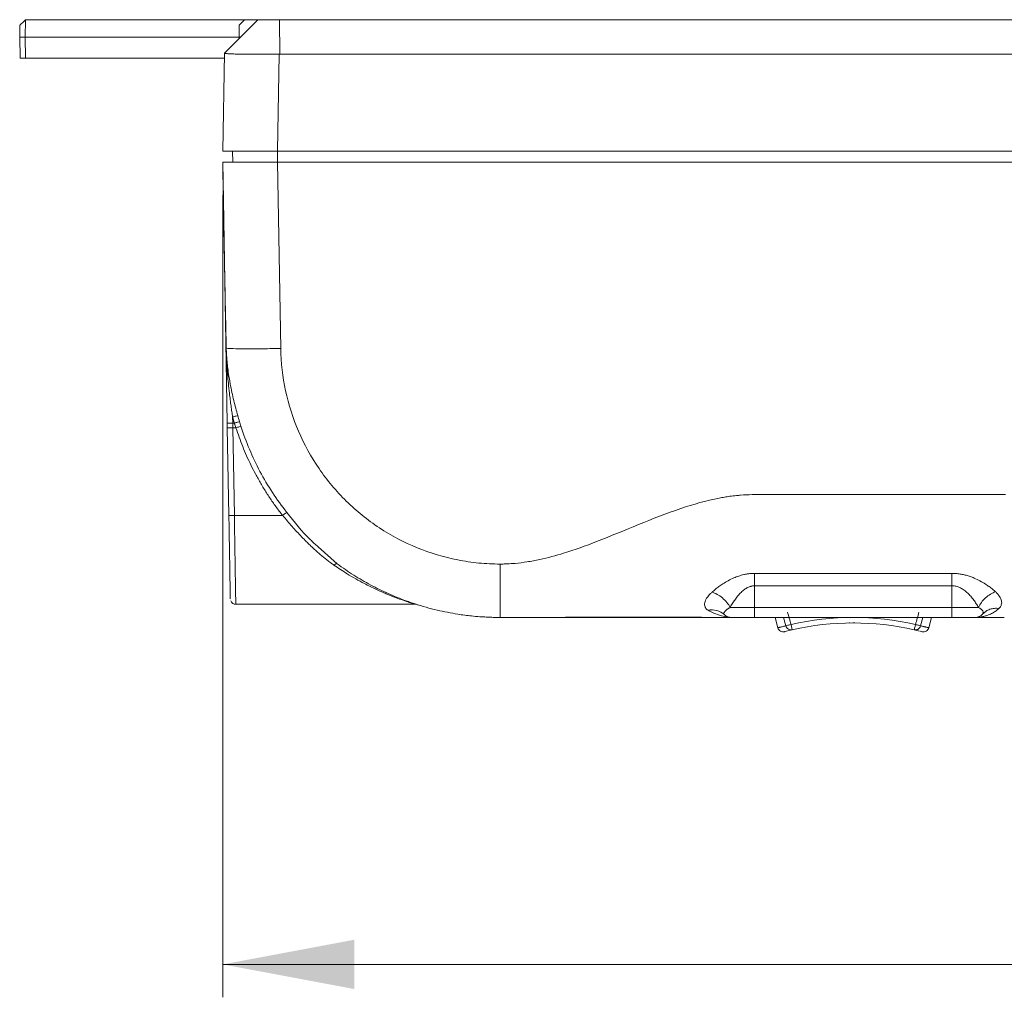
# Model space of a CAD drawing. Header units: millimetres. Extents: x 54 to 738, y 201 to 591.
# Tile 1 of 22: x 86 to 176, y 201 to 290. Entities that reach past the tile are written whole.
import ezdxf

# ---------------------------------------------------------------- set-up
doc = ezdxf.new("R2010")
doc.units = ezdxf.units.MM
doc.header["$LTSCALE"] = 3
doc.styles.add('SLDTEXTSTYLE0', font='TXT', dxfattribs={"width": 0.605})
doc.dimstyles.new('SLDDIMSTYLE4', dxfattribs={"dimtxt": 7.704956, "dimasz": 12, "dimexe": 0, "dimexo": 0.0625, "dimgap": 1.926239, "dimtad": 1, "dimdec": 0, "dimrnd": 1e-09, "dimzin": 12, "dimdsep": 46, "dimtxsty": 'SLDTEXTSTYLE0', "dimsah": 1, "dimcen": 0.09, "dimadec": 0, "dimazin": 3, "dimtfac": 1, "dimtofl": 0, "dimtmove": 0, "dimatfit": 3, "dimfxl": 1, "dimfrac": 2, "dimtolj": 1, "dimtzin": 12, "dimarcsym": 0})

# ---------------------------------------------------------------- blocks, each defined once
blk = doc.blocks.new('*D7')
at = {"color": 7, "linetype": 'Continuous', "lineweight": 0}
for p, q in [((552.367, 275.357), (552.367, 201.221)), ((104.392, 274.357), (104.392, 201.221)), ((104.392, 204.221), (552.367, 204.221))]:
    blk.add_line(p, q, dxfattribs=at)
for points in [[(104.392, 204.221), (116.392, 201.971), (116.392, 206.471)], [(552.367, 204.221), (540.367, 206.471), (540.367, 201.971)]]:
    blk.add_solid(points, dxfattribs=at)
at = {"color": 7, "linetype": 'Continuous', "lineweight": 0, "insert": (318.289, 214.453, 0.251), "char_height": 7.9375, "attachment_point": 1, "style": 'SLDTEXTSTYLE0'}
blk.add_mtext('448', dxfattribs=at)

msp = doc.modelspace()

# ---------------------------------------------------------------- linework, layer by layer
at = {"color": 7, "linetype": 'Continuous', "lineweight": 0}
for p, q in [((86.404, 290.357), (86.376, 288.757)), ((86.404, 290.357), (106.376, 290.357)), ((107.591, 290.357), (104.541, 287.307)), ((106.376, 290.357), (107.591, 290.357)), ((109.599, 287.215), (109.558, 290.357)), ((109.558, 290.357), (547.194, 290.357)), ((85.876, 288.757), (85.895, 289.857)), ((105.876, 288.642), (105.876, 289.857)), ((85.909, 286.857), (85.876, 288.757)), ((86.409, 286.857), (86.376, 288.757)), ((86.376, 288.757), (105.991, 288.757)), ((104.385, 278.357), (104.541, 287.305)), ((104.541, 287.305), (104.541, 287.307)), ((85.909, 286.857), (86.409, 286.857)), ((104.533, 286.857), (86.409, 286.857)), ((109.381, 278.357), (109.536, 287.215)), ((109.599, 287.215), (109.536, 287.215)), ((547.152, 287.215), (109.599, 287.215)), ((105.302, 277.357), (105.285, 278.357)), ((547.37, 278.357), (109.381, 278.357)), ((104.385, 277.357), (104.836, 277.365)), ((104.385, 277.357), (104.445, 273.915)), ((109.679, 260.377), (109.383, 277.357)), ((109.383, 277.357), (547.369, 277.357)), ((104.445, 273.915), (104.8, 253.561)), ((105.3, 253.569), (105.29, 254.133)), ((105.454, 253.569), (105.3, 253.569)), ((104.807, 253.148), (104.947, 245.153)), ((105.595, 253.144), (105.307, 253.144)), ((105.447, 245.149), (105.307, 253.144)), ((109.853, 245.149), (105.447, 245.149)), ((113.1, 242.294), (114.827, 240.745)), ((152.876, 236.77), (152.876, 238.745)), ((170.876, 236.77), (170.876, 238.742)), ((105.116, 237.478), (105.113, 237.483)), ((105.443, 237.057), (121.95, 237.057)), ((152.876, 236.77), (150.654, 236.77)), ((170.876, 236.77), (152.876, 236.77)), ((152.876, 235.857), (152.876, 236.77)), ((173.291, 236.77), (170.876, 236.77)), ((170.876, 235.857), (170.876, 236.77)), ((173.693, 236.177), (173.691, 236.256)), ((173.693, 236.177), (173.876, 236.332)), ((173.741, 236.298), (173.866, 236.337)), ((170.876, 235.857), (152.876, 235.857)), ((154.744, 235.857), (154.997, 234.911)), ((168.754, 234.911), (169.008, 235.857)), ((175.649, 235.857), (172.96, 235.857)), ((167.44, 234.73), (167.905, 234.618))]:
    msp.add_line(p, q, dxfattribs=at)
at = {"color": 18, "linetype": 'Continuous', "lineweight": 0}
for p, q in [((109.384, 278.357), (109.384, 277.357)), ((155.525, 235.857), (155.741, 235.088)), ((168.01, 235.088), (168.227, 235.857))]:
    msp.add_line(p, q, dxfattribs=at)
at = {"color": 7, "linetype": 'Continuous', "lineweight": 0, "flags": 128}
for points in [[(85.895, 289.857), (85.905, 289.866), (85.934, 289.895), (85.981, 289.941), (86.044, 290.003), (86.121, 290.079), (86.209, 290.165), (86.305, 290.259), (86.404, 290.357)], [(105.876, 289.857), (105.939, 289.92), (106.002, 289.983), (106.064, 290.045), (106.127, 290.108), (106.19, 290.171), (106.252, 290.233), (106.314, 290.295), (106.376, 290.357)]]:
    msp.add_lwpolyline(points, dxfattribs=at)
at = {"color": 7, "linetype": 'Continuous', "lineweight": 0}
for centre, radius, start, end in [((105.234, 250.154), 5.01, 266.70731, 272.42772), ((148.987, 234.821), 1.721, 48.72683, 101.63511), ((150.792, 236.857), 1, 227.92177, 270), ((172.96, 236.857), 1, 270, 317.18516), ((161.876, 210.357), 25, 77.14103, 102.85897)]:
    msp.add_arc(centre, radius, start, end, dxfattribs=at)
for points, knots in [([(107.591, 290.357), (107.592, 290.357), (107.593, 290.357), (107.608, 290.357), (107.63, 290.357), (107.662, 290.357), (107.704, 290.357), (107.78, 290.357), (107.924, 290.357), (108.161, 290.357), (108.432, 290.357), (108.714, 290.357), (108.992, 290.357), (109.268, 290.357), (109.459, 290.357), (109.558, 290.357)], [0, 0, 0, 0, 0.0484721, 0.09537, 0.1408999, 0.1852869, 0.2287738, 0.271619, 0.380888, 0.5000847, 0.6191225, 0.7285499, 0.8147356, 0.9045939, 1, 1, 1, 1]), ([(86.376, 288.757), (86.352, 288.757), (86.304, 288.757), (86.234, 288.757), (86.167, 288.757), (86.105, 288.757), (86.047, 288.757), (85.997, 288.757), (85.954, 288.757), (85.919, 288.757), (85.895, 288.757), (85.879, 288.757), (85.877, 288.757), (85.876, 288.757)], [0, 0, 0, 0, 0.090919, 0.181833, 0.272744, 0.363652, 0.454557, 0.545462, 0.636366, 0.727271, 0.818178, 0.909087, 1, 1, 1, 1]), ([(109.536, 287.215), (109.459, 287.214), (109.306, 287.212), (109.076, 287.209), (108.847, 287.207), (108.62, 287.206), (108.394, 287.204), (108.171, 287.203), (107.951, 287.203), (107.734, 287.202), (107.52, 287.202), (107.311, 287.203), (107.107, 287.204), (106.908, 287.205), (106.714, 287.206), (106.527, 287.208), (106.346, 287.21), (106.171, 287.212), (105.83, 287.218), (105.361, 287.23), (104.993, 287.247), (104.791, 287.261), (104.686, 287.27), (104.606, 287.281), (104.551, 287.292), (104.544, 287.3), (104.541, 287.305)], [0, 0, 0, 0, 0.029312, 0.058629, 0.087952, 0.117282, 0.146618, 0.175962, 0.205313, 0.234671, 0.264039, 0.293415, 0.3228, 0.352195, 0.3816, 0.411016, 0.440442, 0.469879, 0.499329, 0.620843, 0.749242, 0.794371, 0.842011, 0.892162, 0.944825, 1, 1, 1, 1]), ([(109.381, 278.357), (109.303, 278.357), (109.148, 278.357), (108.918, 278.357), (108.693, 278.357), (108.472, 278.357), (108.168, 278.357), (107.781, 278.357), (107.195, 278.357), (106.523, 278.357), (105.828, 278.357), (105.25, 278.357), (104.871, 278.357), (104.635, 278.357), (104.51, 278.357), (104.434, 278.357), (104.392, 278.357), (104.387, 278.357), (104.385, 278.357)], [0, 0, 0, 0, 0.029875, 0.059223, 0.0881, 0.116565, 0.144681, 0.206487, 0.27014, 0.385959, 0.499951, 0.613884, 0.729807, 0.793414, 0.855312, 0.902337, 0.950475, 1, 1, 1, 1]), ([(104.4, 277.357), (104.398, 277.326), (104.395, 277.266), (104.392, 277.171), (104.392, 277.076), (104.392, 276.95), (104.395, 276.783), (104.398, 276.568), (104.402, 276.35), (104.407, 276.059), (104.412, 275.765), (104.418, 275.47), (104.423, 275.168), (104.432, 274.649), (104.44, 274.205), (104.445, 273.915)], [0, 0, 0, 0, 0.037552, 0.072788, 0.105888, 0.137067, 0.19824, 0.257901, 0.318496, 0.380068, 0.502917, 0.564849, 0.627879, 0.755987, 1, 1, 1, 1]), ([(109.383, 277.357), (109.308, 277.357), (109.158, 277.357), (108.933, 277.357), (108.71, 277.357), (108.489, 277.357), (108.27, 277.357), (108.055, 277.357), (107.843, 277.357), (107.634, 277.357), (107.43, 277.357), (107.23, 277.357), (107.034, 277.357), (106.844, 277.357), (106.659, 277.357), (106.48, 277.357), (106.307, 277.357), (106.14, 277.357), (105.937, 277.357), (105.703, 277.357), (105.447, 277.357), (105.213, 277.357), (105.002, 277.357), (104.817, 277.357), (104.661, 277.357), (104.537, 277.357), (104.445, 277.357), (104.415, 277.357), (104.4, 277.357)], [0, 0, 0, 0, 0.030271, 0.060446, 0.090526, 0.120511, 0.150401, 0.180195, 0.209894, 0.239498, 0.269007, 0.298421, 0.32774, 0.356964, 0.386093, 0.415128, 0.444067, 0.472912, 0.501663, 0.553564, 0.606332, 0.659967, 0.714469, 0.769839, 0.826077, 0.883183, 0.941157, 1, 1, 1, 1]), ([(105.011, 277.368), (105.009, 277.368), (105.005, 277.368), (105.004, 277.368), (105.004, 277.368), (105.004, 277.368), (105.004, 277.368)], [0, 0, 0, 0, 0.237125, 0.502087, 0.67602, 1, 1, 1, 1]), ([(104.445, 273.915), (104.455, 273.331), (104.475, 272.166), (104.507, 270.43), (104.539, 268.711), (104.582, 266.459), (104.627, 264.234), (104.669, 262.285), (104.693, 261.198), (104.704, 260.657), (104.71, 260.407)], [0, 0, 0, 0, 0.129663, 0.258575, 0.385715, 0.511424, 0.758563, 0.879998, 0.944312, 1, 1, 1, 1]), ([(105.29, 254.133), (105.266, 254.294), (105.217, 254.629), (105.144, 255.153), (105.069, 255.718), (104.986, 256.4), (104.902, 257.166), (104.833, 257.921), (104.787, 258.511), (104.758, 258.958), (104.739, 259.311), (104.722, 259.629), (104.711, 259.827), (104.709, 259.941), (104.708, 259.985), (104.708, 260.059), (104.711, 260.164), (104.715, 260.266), (104.716, 260.337), (104.716, 260.372), (104.716, 260.392), (104.716, 260.402), (104.716, 260.407)], [0, 0, 0, 0, 0.077059, 0.160723, 0.250994, 0.347874, 0.487132, 0.617417, 0.708919, 0.768987, 0.831017, 0.877139, 0.920665, 0.925891, 0.93107, 0.941305, 0.961395, 0.980978, 0.990549, 0.995286, 0.997646, 1, 1, 1, 1]), ([(104.71, 260.407), (104.711, 260.37), (104.713, 260.29), (104.719, 260.125), (104.728, 259.953), (104.738, 259.778), (104.75, 259.592), (104.769, 259.351), (104.797, 259.049), (104.844, 258.61), (104.927, 257.98), (105.058, 257.195), (105.219, 256.392), (105.389, 255.646), (105.567, 254.941), (105.692, 254.485), (105.753, 254.264)], [0, 0, 0, 0, 0.017311, 0.038234, 0.079134, 0.100479, 0.122451, 0.168434, 0.217267, 0.268938, 0.381565, 0.524071, 0.652757, 0.774715, 0.8904, 1, 1, 1, 1]), ([(109.679, 260.377), (109.158, 260.368), (108.6, 260.36), (107.505, 260.351), (106.969, 260.349), (106.031, 260.353), (105.632, 260.359), (105.041, 260.375), (104.848, 260.387), (104.754, 260.399)], [0, 0, 0, 0, 0.25, 0.25, 0.5, 0.5, 0.75, 0.75, 1, 1, 1, 1]), ([(129.676, 240.726), (129.353, 240.723), (129.029, 240.734), (128.382, 240.765), (128.059, 240.788), (127.093, 240.882), (126.452, 240.977), (124.546, 241.351), (123.3, 241.725), (120.904, 242.705), (119.754, 243.312), (117.592, 244.737), (116.58, 245.554), (114.734, 247.369), (113.899, 248.366), (112.438, 250.503), (111.811, 251.643), (110.789, 254.021), (110.394, 255.26), (109.851, 257.791), (109.702, 259.083), (109.679, 260.377)], [0, 0, 0, 0, 0.03125, 0.03125, 0.0625, 0.0625, 0.125, 0.125, 0.25, 0.25, 0.375, 0.375, 0.5, 0.5, 0.625, 0.625, 0.75, 0.75, 0.875, 0.875, 1, 1, 1, 1]), ([(105.29, 254.133), (105.387, 254.16), (105.495, 254.191), (105.667, 254.239), (105.727, 254.256), (105.753, 254.264)], [0, 0, 0, 0, 0.5, 0.5, 1, 1, 1, 1]), ([(105.454, 253.569), (105.44, 253.616), (105.413, 253.71), (105.358, 253.898), (105.317, 254.039), (105.29, 254.133)], [0, 0, 0, 0, 0.249745, 0.499438, 1, 1, 1, 1]), ([(105.3, 253.569), (105.277, 253.569), (105.229, 253.568), (105.152, 253.567), (105.07, 253.566), (104.987, 253.564), (104.91, 253.563), (104.849, 253.562), (104.808, 253.561), (104.803, 253.561), (104.8, 253.561)], [0, 0, 0, 0, 0.086548, 0.186113, 0.298949, 0.424459, 0.560877, 0.705137, 0.853074, 1, 1, 1, 1]), ([(105.914, 253.718), (105.888, 253.709), (105.828, 253.689), (105.657, 253.634), (105.55, 253.6), (105.454, 253.569)], [0, 0, 0, 0, 0.5, 0.5, 1, 1, 1, 1]), ([(105.595, 253.144), (105.571, 253.215), (105.534, 253.321), (105.487, 253.463), (105.465, 253.534), (105.454, 253.569)], [0, 0, 0, 0, 0.5008765, 0.7510252, 1, 1, 1, 1]), ([(105.595, 253.144), (105.69, 253.175), (105.795, 253.207), (105.965, 253.258), (106.025, 253.275), (106.052, 253.281)], [0, 0, 0, 0, 0.5, 0.5, 1, 1, 1, 1]), ([(105.914, 253.718), (105.936, 253.646), (105.982, 253.5), (106.028, 253.354), (106.052, 253.281)], [0, 0, 0, 0, 0.498269, 1, 1, 1, 1]), ([(106.052, 253.281), (106.505, 251.863), (107.086, 250.485), (108.486, 247.857), (109.305, 246.605), (110.229, 245.438)], [0, 0, 0, 0, 0.5, 0.5, 1, 1, 1, 1]), ([(105.307, 253.144), (105.176, 253.142), (105.046, 253.141), (104.861, 253.142), (104.807, 253.145), (104.807, 253.148)], [0, 0, 0, 0, 0.5, 0.5, 1, 1, 1, 1]), ([(109.853, 245.149), (109.749, 245.282), (109.541, 245.548), (109.239, 245.955), (108.945, 246.367), (108.66, 246.784), (108.383, 247.207), (108.115, 247.636), (107.855, 248.07), (107.604, 248.509), (107.296, 249.072), (106.944, 249.764), (106.56, 250.589), (106.206, 251.428), (105.881, 252.279), (105.69, 252.855), (105.595, 253.144)], [0, 0, 0, 0, 0.055676, 0.111271, 0.166807, 0.222305, 0.27779, 0.333282, 0.388804, 0.444378, 0.500028, 0.600104, 0.70001, 0.799874, 0.899828, 1, 1, 1, 1]), ([(175.747, 247.056), (172.992, 247.056), (167.482, 247.056), (161.719, 247.054), (158.456, 247.055), (157.772, 247.058), (157.044, 247.057), (156.13, 247.053), (155.171, 247.05), (154.327, 247.058), (153.565, 247.066), (152.667, 247.067), (151.829, 247.022), (151.149, 246.962), (150.658, 246.907), (150.136, 246.829), (148.621, 246.553), (144.646, 245.412), (140.068, 243.326), (135.779, 241.772), (133.645, 241.191), (132.165, 240.917), (131.177, 240.791), (130.447, 240.74), (129.985, 240.728), (129.765, 240.726), (129.676, 240.726)], [0, 0, 0, 0, 0.175557, 0.351114, 0.367311, 0.383507, 0.394674, 0.41371, 0.441733, 0.455813, 0.467527, 0.490273, 0.513014, 0.520962, 0.533797, 0.544489, 0.55461, 0.631918, 0.807076, 0.874682, 0.922473, 0.94778, 0.970555, 0.985959, 0.994356, 1, 1, 1, 1]), ([(104.947, 245.153), (104.964, 244.156), (104.999, 242.154), (105.043, 239.644), (105.073, 237.889), (105.077, 237.662), (105.079, 237.548)], [0, 0, 0, 0, 0.248616, 0.499216, 0.7497, 1, 1, 1, 1]), ([(109.853, 245.149), (109.931, 245.211), (110.018, 245.279), (110.157, 245.386), (110.207, 245.423), (110.229, 245.438)], [0, 0, 0, 0, 0.5, 0.5, 1, 1, 1, 1]), ([(114.53, 240.628), (114.429, 240.699), (114.226, 240.842), (113.922, 241.072), (113.615, 241.315), (113.304, 241.573), (112.989, 241.846), (112.671, 242.134), (112.35, 242.438), (111.986, 242.795), (111.583, 243.206), (111.144, 243.674), (110.709, 244.154), (110.277, 244.646), (109.995, 244.981), (109.853, 245.149)], [0, 0, 0, 0, 0.058944, 0.119383, 0.18133, 0.2448, 0.309802, 0.37635, 0.444452, 0.514119, 0.610461, 0.707205, 0.804366, 0.90196, 1, 1, 1, 1]), ([(114.827, 240.746), (114.8, 240.766), (114.756, 240.767), (114.648, 240.723), (114.586, 240.68), (114.53, 240.628)], [0, 0, 0, 0, 0.5, 0.5, 1, 1, 1, 1]), ([(129.676, 235.857), (129.552, 235.857), (129.253, 235.859), (128.784, 235.871), (128.291, 235.894), (127.72, 235.931), (126.905, 236.004), (125.602, 236.174), (123.881, 236.51), (122.312, 236.95), (121.107, 237.366), (120.29, 237.68), (119.479, 238.025), (118.675, 238.401), (117.881, 238.808), (117.098, 239.245), (116.326, 239.714), (115.566, 240.211), (115.074, 240.567), (114.827, 240.745)], [0, 0, 0, 0, 0.023509, 0.056387, 0.088433, 0.116621, 0.16453, 0.242647, 0.364532, 0.495051, 0.549813, 0.604912, 0.660346, 0.716115, 0.772221, 0.828662, 0.885439, 0.942552, 1, 1, 1, 1]), ([(129.676, 240.726), (129.676, 240.652), (129.676, 240.503), (129.676, 240.279), (129.676, 240.055), (129.676, 239.831), (129.676, 239.608), (129.676, 239.387), (129.676, 239.169), (129.676, 238.954), (129.676, 238.743), (129.676, 238.536), (129.676, 238.335), (129.676, 238.14), (129.676, 237.952), (129.676, 237.771), (129.676, 237.597), (129.676, 237.432), (129.676, 237.226), (129.676, 236.989), (129.676, 236.732), (129.676, 236.503), (129.676, 236.306), (129.676, 236.142), (129.676, 236.013), (129.676, 235.923), (129.676, 235.866), (129.676, 235.859), (129.676, 235.856)], [0, 0, 0, 0, 0.028833, 0.057913, 0.087207, 0.116684, 0.146307, 0.176043, 0.205855, 0.235706, 0.265559, 0.295376, 0.325119, 0.354753, 0.38424, 0.413546, 0.442635, 0.471474, 0.500034, 0.554442, 0.609643, 0.665431, 0.721588, 0.777887, 0.834101, 0.890001, 0.94537, 1, 1, 1, 1]), ([(149.002, 238.165), (149.051, 238.208), (149.15, 238.293), (149.306, 238.421), (149.467, 238.546), (149.634, 238.67), (149.806, 238.792), (150.081, 238.975), (150.465, 239.208), (150.951, 239.448), (151.426, 239.632), (151.838, 239.75), (152.207, 239.822), (152.532, 239.863), (152.751, 239.869), (152.863, 239.872)], [0, 0, 0, 0, 0.051997, 0.103781, 0.155422, 0.206961, 0.258418, 0.309799, 0.445547, 0.574215, 0.681224, 0.786784, 0.857149, 0.9276, 1, 1, 1, 1]), ([(152.863, 239.872), (153.498, 239.869), (154.248, 239.871), (155.403, 239.871), (155.793, 239.871), (156.563, 239.87), (156.94, 239.87), (157.689, 239.87), (158.06, 239.87), (158.807, 239.87), (159.184, 239.87), (160.317, 239.87), (161.076, 239.87), (162.584, 239.87), (163.336, 239.87), (164.843, 239.87), (165.598, 239.87), (167.861, 239.87), (169.368, 239.87), (170.876, 239.87)], [0, 0, 0, 0, 0.125, 0.125, 0.1875, 0.1875, 0.25, 0.25, 0.3125, 0.3125, 0.375, 0.375, 0.5, 0.5, 0.625, 0.625, 0.75, 0.75, 1, 1, 1, 1]), ([(152.876, 238.745), (152.874, 238.94), (152.871, 239.141), (152.867, 239.527), (152.865, 239.711), (152.863, 239.872)], [0, 0, 0, 0, 0.5, 0.5, 1, 1, 1, 1]), ([(170.876, 239.87), (170.938, 239.869), (171.061, 239.868), (171.247, 239.857), (171.431, 239.839), (171.615, 239.814), (171.799, 239.782), (171.982, 239.743), (172.165, 239.697), (172.347, 239.645), (172.528, 239.585), (172.709, 239.519), (173.017, 239.396), (173.442, 239.192), (173.898, 238.922), (174.275, 238.664), (174.581, 238.429), (174.762, 238.27), (174.853, 238.19)], [0, 0, 0, 0, 0.0381678, 0.0763241, 0.1145672, 0.1529947, 0.1917033, 0.2307878, 0.2703404, 0.3104507, 0.3512049, 0.3926855, 0.4349711, 0.5684407, 0.7069296, 0.8043954, 0.9019119, 1, 1, 1, 1]), ([(170.876, 238.742), (170.876, 238.946), (170.876, 239.151), (170.876, 239.536), (170.876, 239.715), (170.876, 239.87)], [0, 0, 0, 0, 0.5, 0.5, 1, 1, 1, 1]), ([(148.64, 236.507), (148.614, 236.525), (148.565, 236.561), (148.501, 236.62), (148.447, 236.681), (148.402, 236.747), (148.35, 236.849), (148.313, 236.997), (148.327, 237.204), (148.402, 237.428), (148.523, 237.64), (148.669, 237.832), (148.82, 238), (148.941, 238.11), (149.002, 238.165)], [0, 0, 0, 0, 0.05312, 0.10536, 0.156895, 0.207913, 0.258608, 0.382719, 0.504199, 0.626134, 0.747111, 0.830986, 0.914977, 1, 1, 1, 1]), ([(149.002, 238.165), (149.153, 238.118), (149.313, 238.05), (149.634, 237.871), (149.794, 237.76), (150.094, 237.507), (150.233, 237.365), (150.473, 237.071), (150.574, 236.918), (150.654, 236.77)], [0, 0, 0, 0, 0.25, 0.25, 0.5, 0.5, 0.75, 0.75, 1, 1, 1, 1]), ([(152.876, 238.745), (152.842, 238.744), (152.775, 238.741), (152.675, 238.727), (152.574, 238.706), (152.473, 238.677), (152.373, 238.641), (152.273, 238.597), (152.101, 238.507), (151.856, 238.335), (151.579, 238.076), (151.311, 237.769), (151.071, 237.448), (150.875, 237.149), (150.741, 236.925), (150.678, 236.813), (150.654, 236.77)], [0, 0, 0, 0, 0.0301227, 0.0605764, 0.0915242, 0.1231217, 0.155515, 0.1888394, 0.2232193, 0.3344669, 0.4675221, 0.5846286, 0.729888, 0.8644309, 0.9477027, 1, 1, 1, 1]), ([(170.876, 238.742), (168.433, 238.742), (164.979, 238.742), (160.836, 238.743), (158.446, 238.742), (156.755, 238.744), (155.455, 238.74), (154.702, 238.741), (154.118, 238.744), (153.695, 238.747), (153.281, 238.749), (153.01, 238.746), (152.876, 238.745)], [0, 0, 0, 0, 0.407103, 0.575628, 0.690545, 0.805461, 0.857459, 0.907248, 0.931003, 0.954759, 0.977686, 1, 1, 1, 1]), ([(173.291, 236.77), (173.259, 236.826), (173.196, 236.94), (173.093, 237.111), (172.982, 237.28), (172.819, 237.511), (172.606, 237.778), (172.313, 238.084), (172.005, 238.343), (171.707, 238.528), (171.46, 238.636), (171.265, 238.697), (171.07, 238.735), (170.94, 238.74), (170.876, 238.742)], [0, 0, 0, 0, 0.066741, 0.133778, 0.201388, 0.26675, 0.40961, 0.526882, 0.659127, 0.772454, 0.833128, 0.890836, 0.946218, 1, 1, 1, 1]), ([(173.291, 236.77), (173.358, 236.918), (173.447, 237.071), (173.664, 237.366), (173.792, 237.508), (174.074, 237.764), (174.227, 237.878), (174.54, 238.064), (174.699, 238.137), (174.853, 238.19)], [0, 0, 0, 0, 0.25, 0.25, 0.5, 0.5, 0.75, 0.75, 1, 1, 1, 1]), ([(174.853, 238.19), (174.883, 238.161), (174.942, 238.105), (175.023, 238.021), (175.097, 237.935), (175.163, 237.85), (175.25, 237.725), (175.339, 237.56), (175.402, 237.361), (175.417, 237.17), (175.387, 237.011), (175.329, 236.88), (175.258, 236.773), (175.193, 236.708), (175.16, 236.675)], [0, 0, 0, 0, 0.051572, 0.102713, 0.153536, 0.204159, 0.254697, 0.377303, 0.499463, 0.621722, 0.744645, 0.829128, 0.914068, 1, 1, 1, 1]), ([(105.118, 237.365), (105.141, 237.319), (105.189, 237.228), (105.308, 237.129), (105.445, 237.066), (105.541, 237.06), (105.588, 237.057)], [0, 0, 0, 0, 0.255414, 0.514871, 0.766372, 1, 1, 1, 1]), ([(121.946, 237.057), (121.991, 237.054), (122.083, 237.047), (122.164, 237.005), (122.206, 236.984)], [0, 0, 0, 0, 0.490511, 1, 1, 1, 1]), ([(150.535, 235.893), (150.363, 235.91), (149.749, 235.968), (149.104, 236.281), (148.64, 236.507)], [0, 0, 0, 0, 0.279027, 1, 1, 1, 1]), ([(150.654, 236.77), (150.625, 236.753), (150.568, 236.72), (150.49, 236.671), (150.419, 236.623), (150.333, 236.558), (150.24, 236.478), (150.153, 236.388), (150.095, 236.303), (150.071, 236.229), (150.077, 236.165), (150.107, 236.131), (150.122, 236.114)], [0, 0, 0, 0, 0.059201, 0.118158, 0.17683, 0.235179, 0.353144, 0.47713, 0.610844, 0.742578, 0.872282, 1, 1, 1, 1]), ([(175.16, 236.675), (175.119, 236.639), (175.033, 236.563), (174.893, 236.457), (174.74, 236.353), (174.572, 236.255), (174.391, 236.164), (174.18, 236.074), (173.915, 235.985), (173.582, 235.906), (173.254, 235.863), (173.039, 235.858), (172.96, 235.857)], [0, 0, 0, 0, 0.067037, 0.138501, 0.214339, 0.294482, 0.378851, 0.467356, 0.581548, 0.728494, 0.899196, 1, 1, 1, 1]), ([(150.795, 235.857), (150.674, 235.857), (150.448, 235.857), (150.103, 235.857), (149.745, 235.857), (149.193, 235.857), (148.448, 235.857), (147.471, 235.857), (146.395, 235.857), (145.19, 235.857), (143.823, 235.857), (142.571, 235.857), (141.449, 235.857), (140.182, 235.857), (138.539, 235.857), (136.613, 235.857), (134.863, 235.857), (133.315, 235.857), (132.151, 235.857), (131.299, 235.857), (130.749, 235.857), (130.212, 235.857), (129.862, 235.857), (129.676, 235.857)], [0, 0, 0, 0, 0.016533, 0.030947, 0.047219, 0.065953, 0.107337, 0.150807, 0.203196, 0.260123, 0.32384, 0.401355, 0.443186, 0.488354, 0.587165, 0.683521, 0.76698, 0.836013, 0.899917, 0.927211, 0.952447, 0.974857, 1, 1, 1, 1]), ([(131.265, 235.858), (132.166, 235.858), (134.208, 235.859), (137.028, 235.873), (139.564, 235.883), (141.638, 235.889), (143.762, 235.889), (146.125, 235.881), (148.318, 235.863), (149.763, 235.86), (150.303, 235.86)], [0, 0, 0, 0, 0.135325, 0.306756, 0.433725, 0.534592, 0.637484, 0.775931, 0.916252, 1, 1, 1, 1]), ([(152.876, 235.857), (152.832, 235.857), (152.744, 235.857), (152.614, 235.857), (152.485, 235.857), (152.358, 235.857), (152.232, 235.857), (152.017, 235.857), (151.723, 235.857), (151.393, 235.857), (151.122, 235.857), (150.95, 235.857), (150.852, 235.857), (150.802, 235.857), (150.795, 235.857), (150.792, 235.857)], [0, 0, 0, 0, 0.040321, 0.080316, 0.120141, 0.159957, 0.199923, 0.240197, 0.370045, 0.500057, 0.629905, 0.759917, 0.84005, 0.919651, 1, 1, 1, 1]), ([(172.96, 235.857), (172.959, 235.857), (172.957, 235.857), (172.944, 235.857), (172.924, 235.857), (172.896, 235.857), (172.859, 235.857), (172.781, 235.857), (172.63, 235.857), (172.359, 235.857), (172.028, 235.857), (171.697, 235.857), (171.396, 235.857), (171.138, 235.857), (170.963, 235.857), (170.876, 235.857)], [0, 0, 0, 0, 0.040321, 0.080316, 0.120141, 0.159957, 0.199923, 0.240197, 0.370045, 0.500057, 0.629905, 0.759917, 0.84005, 0.919651, 1, 1, 1, 1]), ([(154.997, 234.912), (154.998, 234.912), (155, 234.913), (155.016, 234.917), (155.041, 234.923), (155.077, 234.932), (155.124, 234.944), (155.19, 234.96), (155.281, 234.982), (155.406, 235.012), (155.557, 235.047), (155.679, 235.074), (155.741, 235.088)], [0, 0, 0, 0, 0.082166, 0.164774, 0.247831, 0.331344, 0.41532, 0.499766, 0.619275, 0.742469, 0.86937, 1, 1, 1, 1]), ([(155.605, 234.558), (155.548, 234.543), (155.485, 234.537), (155.354, 234.553), (155.287, 234.575), (155.169, 234.644), (155.117, 234.691), (155.039, 234.797), (155.012, 234.855), (154.997, 234.912)], [0, 0, 0, 0, 0.25, 0.25, 0.5, 0.5, 0.75, 0.75, 1, 1, 1, 1]), ([(156.312, 234.73), (156.259, 234.718), (156.2, 234.714), (156.079, 234.733), (156.017, 234.756), (155.906, 234.825), (155.858, 234.871), (155.783, 234.975), (155.757, 235.032), (155.741, 235.088)], [0, 0, 0, 0, 0.25, 0.25, 0.5, 0.5, 0.75, 0.75, 1, 1, 1, 1]), ([(167.44, 234.73), (167.459, 234.726), (167.495, 234.719), (167.545, 234.718), (167.586, 234.72), (167.642, 234.728), (167.712, 234.748), (167.808, 234.797), (167.897, 234.873), (167.971, 234.976), (167.998, 235.051), (168.01, 235.088)], [0, 0, 0, 0, 0.081043, 0.149827, 0.206344, 0.250706, 0.385188, 0.501064, 0.686755, 0.84804, 1, 1, 1, 1]), ([(168.01, 235.088), (168.047, 235.08), (168.119, 235.064), (168.216, 235.042), (168.304, 235.021), (168.383, 235.003), (168.453, 234.986), (168.515, 234.971), (168.585, 234.954), (168.654, 234.937), (168.712, 234.923), (168.748, 234.914), (168.753, 234.913), (168.755, 234.912)], [0, 0, 0, 0, 0.075102, 0.148984, 0.221651, 0.293108, 0.363357, 0.432404, 0.500253, 0.626733, 0.752169, 0.876583, 1, 1, 1, 1]), ([(168.755, 234.912), (168.74, 234.855), (168.713, 234.797), (168.635, 234.691), (168.583, 234.644), (168.464, 234.575), (168.398, 234.553), (168.267, 234.537), (168.203, 234.543), (168.146, 234.558)], [0, 0, 0, 0, 0.25, 0.25, 0.5, 0.5, 0.75, 0.75, 1, 1, 1, 1])]:
    msp.add_open_spline(points, degree=3, knots=knots, dxfattribs=at)
for points in [[(104.754, 260.399), (104.736, 260.402), (104.721, 260.404), (104.71, 260.407)], [(105.753, 254.264), (105.805, 254.081), (105.858, 253.9), (105.914, 253.718)], [(104.8, 253.561), (104.802, 253.423), (104.805, 253.285), (104.807, 253.148)], [(105.307, 253.144), (105.305, 253.286), (105.302, 253.428), (105.3, 253.569)], [(155.916, 235.137), (156.001, 235.161), (156.106, 235.19), (156.201, 235.217)], [(167.551, 235.217), (163.816, 236.07), (159.936, 236.07), (156.201, 235.217)], [(156.201, 235.217), (156.262, 234.948), (156.312, 234.73), (156.312, 234.73)], [(161.496, 235.354), (161.518, 235.354), (161.54, 235.354), (161.562, 235.355)], [(161.828, 235.357), (161.894, 235.357), (161.961, 235.357), (162.027, 235.356)], [(167.44, 234.73), (167.44, 234.73), (167.49, 234.948), (167.551, 235.217)], [(167.551, 235.217), (167.646, 235.19), (167.751, 235.161), (167.836, 235.137)], [(155.605, 234.558), (155.605, 234.558), (155.843, 234.623), (156.312, 234.73)], [(155.741, 235.088), (155.77, 235.096), (155.831, 235.113), (155.916, 235.137)], [(167.836, 235.137), (167.921, 235.113), (167.982, 235.096), (168.01, 235.088)], [(167.969, 234.603), (168.087, 234.573), (168.146, 234.558), (168.146, 234.558)]]:
    msp.add_open_spline(points, degree=3, dxfattribs=at)
at = {"color": 18, "linetype": 'Continuous', "lineweight": 0}
for points, knots in [([(105.579, 237.058), (105.577, 237.171), (105.573, 237.404), (105.545, 239.163), (105.51, 241.26), (105.477, 243.268), (105.457, 244.496), (105.447, 245.149)], [0, 0, 0, 0, 0.2423927, 0.4985901, 0.7115913, 0.8464729, 1, 1, 1, 1]), ([(110.229, 245.438), (110.919, 244.557), (111.82, 243.407), (112.857, 242.505), (113.1, 242.294)], [0, 0, 0, 0, 0.766169, 1, 1, 1, 1]), ([(121.883, 237.076), (121.883, 237.076), (121.943, 237.058), (121.959, 237.053), (121.914, 237.066), (121.808, 237.098), (121.635, 237.152), (121.27, 237.267), (120.699, 237.462), (120.025, 237.711), (119.252, 238.02), (118.331, 238.428), (117.134, 239.019), (115.851, 239.742), (114.93, 240.359), (114.53, 240.628)], [0, 0, 0, 0, 0.000076, 0.048032, 0.095985, 0.121067, 0.147203, 0.219039, 0.305132, 0.380445, 0.468566, 0.576077, 0.692702, 0.866358, 1, 1, 1, 1]), ([(173.691, 236.256), (173.708, 236.314), (173.737, 236.412), (173.551, 236.604), (173.377, 236.715), (173.291, 236.77)], [0, 0, 0, 0, 0.42599, 0.71455, 1, 1, 1, 1]), ([(173.876, 236.332), (173.911, 236.363), (174.042, 236.48), (174.336, 236.607), (174.735, 236.703), (175.019, 236.685), (175.16, 236.675)], [0, 0, 0, 0, 0.104301, 0.401452, 0.702538, 1, 1, 1, 1])]:
    msp.add_open_spline(points, degree=3, knots=knots, dxfattribs=at)
for points in [[(156.201, 235.217), (156.095, 235.594), (155.989, 235.97), (155.883, 236.347)], [(167.869, 236.347), (167.763, 235.97), (167.657, 235.594), (167.551, 235.217)]]:
    msp.add_open_spline(points, degree=3, dxfattribs=at)

# ---------------------------------------------------------------- dimensions: what is measured, and where the dimension line sits
at = {"color": 7, "linetype": 'Continuous', "lineweight": 0}
dim = msp.add_linear_dim(base=(552.367, 204.221), p1=(104.392, 277.357), p2=(552.367, 278.357), dimstyle='SLDDIMSTYLE4', dxfattribs=at)
dim.commit()
dim.dimension.update_dxf_attribs({"geometry": '*D7', "text_midpoint": (330.636, 204.221), "dimtype": 160})

doc.saveas('drawing.dxf')
